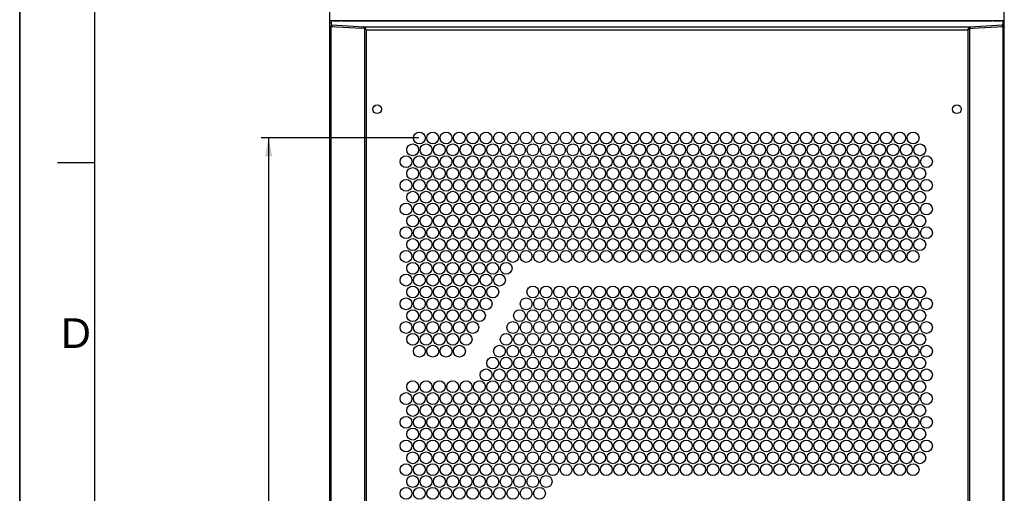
# Model space of a CAD drawing. Header units: millimetres. Extents: x 0 to 594, y 0 to 420.
# Tile 6 of 26: x 0 to 133, y 215 to 279. Entities that reach past the tile are written whole.
import ezdxf

# ---------------------------------------------------------------- set-up
doc = ezdxf.new("R2010")
doc.units = ezdxf.units.MM
doc.header["$LTSCALE"] = 32.67
doc.layers.get('0').update_dxf_attribs({"linetype": 'CONTINUOUS'})
doc.layers.add('02___PRT_ALL_AXES', color=7, linetype='CONTINUOUS')
doc.styles.get("Standard").update_dxf_attribs({"font": 'arial.ttf'})
doc.styles.add('TEXTSTYLE_2', font='arial.ttf')
doc.dimstyles.new('DIMSTYLE_3', dxfattribs={"dimtxt": 3.5, "dimasz": 2.5, "dimexe": 1, "dimexo": 0.0625, "dimgap": 0.875, "dimtad": 1, "dimlfac": 5, "dimdsep": 46, "dimtxsty": 'STANDARD', "dimblk": '_FILLED', "dimblk1": '_FILLED', "dimblk2": '_FILLED', "dimcen": 0.09, "dimclrt": 5, "dimazin": 2, "dimtfac": 1, "dimtofl": 0, "dimtmove": 0, "dimatfit": 3, "dimldrblk": '_FILLED', "dimfxl": 1, "dimtolj": 1, "dimarcsym": 0})

# ---------------------------------------------------------------- blocks, each defined once
blk = doc.blocks.new('_FILLED')
at = {"color": 0, "linetype": 'BYBLOCK'}
blk.add_solid([(0, 0), (-1, 0.2), (-1, -0.2)], dxfattribs=at)
blk = doc.blocks.new('*D11')
at = {"color": 2, "linetype": 'CONTINUOUS'}
for p, q in [((53.86, 263.37), (32.58, 263.37)), ((33.58, 263.37), (33.58, 208.97)), ((33.58, 154.57), (33.58, 208.97)), ((53.86, 154.57), (32.58, 154.57))]:
    blk.add_line(p, q, dxfattribs=at)
at = {"color": 2, "linetype": 'CONTINUOUS', "xscale": 2.5, "yscale": 2.5, "zscale": 2.5}
for p, rotation in [((33.58, 263.37), 90), ((33.58, 154.57), 270)]:
    blk.add_blockref('_FILLED', p, dxfattribs=dict(at, rotation=rotation))
at = {"color": 5, "linetype": 'CONTINUOUS', "insert": (29.2, 205.58), "char_height": 3.5, "width": 14.9368, "attachment_point": 2, "rotation": 90, "line_spacing_factor": 0.9}
blk.add_mtext('544\\P[21.42]', dxfattribs=at)

msp = doc.modelspace()

# ---------------------------------------------------------------- linework, layer by layer
at = {"color": 7, "linetype": 'CONTINUOUS'}
for p, q in [((0, 0), (0, 420)), ((0.0804, 0.0126), (0.0804, 420.0126)), ((41.8186, 278.943), (42.0186, 278.943)), ((132.8186, 278.943), (132.6186, 278.943)), ((41.9892, 278.4397), (42.0186, 278.4397)), ((42.0186, 278.6548), (42.0186, 278.4556)), ((42.0963, 278.6395), (42.0963, 278.4402)), ((46.4195, 278.3746), (46.4195, 278.1754)), ((46.5139, 278.134), (46.6286, 278.134)), ((46.6286, 278.134), (46.5304, 278.1467)), ((46.6372, 278.2056), (46.6372, 278.0908)), ((128, 278.2056), (128, 278.0908)), ((128.0086, 278.134), (128.1069, 278.1467)), ((128.1233, 278.134), (128.0086, 278.134)), ((128.2177, 278.3746), (128.2177, 278.1754)), ((132.541, 278.6395), (132.541, 278.4402)), ((132.6186, 278.6548), (132.6186, 278.4556)), ((132.648, 278.4397), (132.6186, 278.4397))]:
    msp.add_line(p, q, dxfattribs=at)
at = {"color": 2, "linetype": 'CONTINUOUS'}
for p, q in [((10.0804, 410.0126), (10.0804, 10.0126)), ((10.0804, 260.0126), (5.0804, 260.0126))]:
    msp.add_line(p, q, dxfattribs=at)
at = {"color": 3, "linetype": 'CONTINUOUS'}
for p, q in [((41.8186, 279.0503), (41.8186, 284.8676)), ((41.8586, 278.943), (41.8586, 285.108)), ((132.7786, 278.943), (132.7786, 285.108)), ((132.8186, 58.1668), (132.8186, 284.8676)), ((41.8186, 58.1668), (41.8186, 279.0084)), ((41.8586, 279.2495), (132.7786, 279.2495)), ((42.2186, 279.2088), (42.0186, 279.1914)), ((42.0186, 279.1914), (42.0186, 278.6548)), ((42.2186, 279.2088), (43.2666, 279.2088)), ((43.5186, 279.1708), (43.2666, 279.2088)), ((43.5186, 279.1723), (131.1186, 279.1723)), ((43.5186, 279.1708), (43.5186, 279.1719)), ((43.5186, 279.1708), (131.1186, 279.1708)), ((131.3706, 279.2088), (131.1186, 279.1708)), ((131.1186, 279.1708), (131.1186, 279.1719)), ((131.3706, 279.2088), (132.4186, 279.2088)), ((132.6186, 279.1914), (132.4186, 279.2088)), ((132.6186, 279.1914), (132.6186, 278.6548)), ((41.9892, 278.4397), (41.9892, 58.1668)), ((41.9892, 278.4397), (46.0957, 278.1882)), ((42.0186, 278.6548), (42.0963, 278.6395)), ((42.0963, 278.6395), (46.4195, 278.3746)), ((46.5139, 278.134), (46.0957, 278.1882)), ((46.4195, 278.3746), (128.2177, 278.3746)), ((46.5139, 278.134), (46.5139, 58.1668)), ((46.7433, 277.9761), (46.7433, 58.1668)), ((46.7433, 277.9761), (127.8939, 277.9761)), ((127.8939, 277.9761), (127.8939, 58.1668)), ((128.1233, 278.134), (128.5415, 278.1882)), ((128.1233, 278.134), (128.1233, 58.1668)), ((128.2177, 278.3746), (132.541, 278.6395)), ((128.5415, 278.1882), (132.648, 278.4397)), ((132.6186, 278.6548), (132.541, 278.6395)), ((132.648, 58.1668), (132.648, 278.4397))]:
    msp.add_line(p, q, dxfattribs=at)
at = {"color": 7, "linetype": 'CONTINUOUS'}
for centre, start, end in [((47.5648, 278.7288), 212.427262, 214.510981), ((127.0724, 278.7288), 325.489019, 327.572738)]:
    msp.add_arc(centre, 1.1092, start, end, dxfattribs=at)
at = {"color": 3, "linetype": 'CONTINUOUS'}
for points, knots in [([(41.8186, 278.4541), (41.8186, 278.4388), (41.9106, 278.459), (41.9474, 278.4417), (41.9892, 278.4397)], [0, 0, 0, 0, 0.26713418, 1, 1, 1, 1]), ([(46.6641, 278.1523), (46.6597, 278.1614), (46.6509, 278.1793), (46.6418, 278.1969), (46.6372, 278.2056)], [0, 0, 0, 0, 0.50909933, 1, 1, 1, 1]), ([(127.9731, 278.1523), (127.9775, 278.1614), (127.9863, 278.1793), (127.9954, 278.1969), (128, 278.2056)], [0, 0, 0, 0, 0.50909933, 1, 1, 1, 1]), ([(132.8186, 278.4541), (132.8186, 278.4388), (132.7266, 278.459), (132.6899, 278.4417), (132.648, 278.4397)], [0, 0, 0, 0, 0.26713418, 1, 1, 1, 1])]:
    msp.add_open_spline(points, degree=3, knots=knots, dxfattribs=at)
for points in [[(46.4921, 278.3479), (46.4699, 278.361), (46.445, 278.371), (46.4195, 278.3746)], [(46.6372, 278.2056), (46.5962, 278.2595), (46.5504, 278.3134), (46.4921, 278.3479)], [(46.5849, 278.0814), (46.5608, 278.0983), (46.537, 278.1157), (46.5139, 278.134)], [(46.7433, 277.9761), (46.6901, 278.0105), (46.6367, 278.0449), (46.5849, 278.0814)], [(46.7433, 277.9761), (46.7177, 278.0352), (46.6921, 278.0944), (46.6641, 278.1523)], [(127.8939, 277.9761), (127.9196, 278.0352), (127.9451, 278.0944), (127.9731, 278.1523)], [(127.8939, 277.9761), (127.9472, 278.0105), (128.0005, 278.0449), (128.0523, 278.0814)], [(128, 278.2056), (128.041, 278.2595), (128.0868, 278.3134), (128.1451, 278.3479)], [(128.0523, 278.0814), (128.0764, 278.0983), (128.1002, 278.1157), (128.1233, 278.134)], [(128.1451, 278.3479), (128.1673, 278.361), (128.1922, 278.371), (128.2177, 278.3746)]]:
    msp.add_open_spline(points, degree=3, dxfattribs=at)
at = {"color": 7, "linetype": 'CONTINUOUS'}
for points in [[(46.4921, 278.162), (46.4802, 278.1655), (46.4562, 278.1714), (46.4317, 278.1745), (46.4195, 278.1754)], [(128.1451, 278.162), (128.1571, 278.1655), (128.1811, 278.1714), (128.2055, 278.1745), (128.2177, 278.1754)]]:
    msp.add_open_spline(points, degree=3, knots=[0, 0, 0, 0, 0.50502086, 1, 1, 1, 1], dxfattribs=at)
at = {"layer": '02___PRT_ALL_AXES', "color": 3, "linetype": 'CONTINUOUS'}
for centre, radius in [((48.2186, 267.2542), 0.6), ((126.4186, 267.2542), 0.6), ((53.9186, 263.3668), 0.8), ((55.7186, 263.3668), 0.8), ((57.5186, 263.3668), 0.8), ((59.3186, 263.3668), 0.8), ((61.1186, 263.3668), 0.8), ((62.9186, 263.3668), 0.8), ((64.7186, 263.3668), 0.8), ((66.5186, 263.3668), 0.8), ((68.3186, 263.3668), 0.8), ((70.1186, 263.3668), 0.8), ((71.9186, 263.3668), 0.8), ((73.7186, 263.3668), 0.8), ((75.5186, 263.3668), 0.8), ((77.3186, 263.3668), 0.8), ((79.1186, 263.3668), 0.8), ((80.9186, 263.3668), 0.8), ((82.7186, 263.3668), 0.8), ((84.5186, 263.3668), 0.8), ((86.3186, 263.3668), 0.8), ((88.1186, 263.3668), 0.8), ((89.9186, 263.3668), 0.8), ((91.7186, 263.3668), 0.8), ((93.5186, 263.3668), 0.8), ((95.3186, 263.3668), 0.8), ((97.1186, 263.3668), 0.8), ((98.9186, 263.3668), 0.8), ((100.7186, 263.3668), 0.8), ((102.5186, 263.3668), 0.8), ((104.3186, 263.3668), 0.8), ((106.1186, 263.3668), 0.8), ((107.9186, 263.3668), 0.8), ((109.7186, 263.3668), 0.8), ((111.5186, 263.3668), 0.8), ((113.3186, 263.3668), 0.8), ((115.1186, 263.3668), 0.8), ((116.9186, 263.3668), 0.8), ((118.7186, 263.3668), 0.8), ((120.5186, 263.3668), 0.8), ((53.0186, 261.7668), 0.8), ((54.8186, 261.7668), 0.8), ((56.6186, 261.7668), 0.8), ((58.4186, 261.7668), 0.8), ((60.2186, 261.7668), 0.8), ((62.0186, 261.7668), 0.8), ((63.8186, 261.7668), 0.8), ((65.6186, 261.7668), 0.8), ((67.4186, 261.7668), 0.8), ((69.2186, 261.7668), 0.8), ((71.0186, 261.7668), 0.8), ((72.8186, 261.7668), 0.8), ((74.6186, 261.7668), 0.8), ((76.4186, 261.7668), 0.8), ((78.2186, 261.7668), 0.8), ((80.0186, 261.7668), 0.8), ((81.8186, 261.7668), 0.8), ((83.6186, 261.7668), 0.8), ((85.4186, 261.7668), 0.8), ((87.2186, 261.7668), 0.8), ((89.0186, 261.7668), 0.8), ((90.8186, 261.7668), 0.8), ((92.6186, 261.7668), 0.8), ((94.4186, 261.7668), 0.8), ((96.2186, 261.7668), 0.8), ((98.0186, 261.7668), 0.8), ((99.8186, 261.7668), 0.8), ((101.6186, 261.7668), 0.8), ((103.4186, 261.7668), 0.8), ((105.2186, 261.7668), 0.8), ((107.0186, 261.7668), 0.8), ((108.8186, 261.7668), 0.8), ((110.6186, 261.7668), 0.8), ((112.4186, 261.7668), 0.8), ((114.2186, 261.7668), 0.8), ((116.0186, 261.7668), 0.8), ((117.8186, 261.7668), 0.8), ((119.6186, 261.7668), 0.8), ((121.4186, 261.7668), 0.8), ((52.1186, 260.1668), 0.8), ((53.9186, 260.1668), 0.8), ((55.7186, 260.1668), 0.8), ((57.5186, 260.1668), 0.8), ((59.3186, 260.1668), 0.8), ((61.1186, 260.1668), 0.8), ((62.9186, 260.1668), 0.8), ((64.7186, 260.1668), 0.8), ((66.5186, 260.1668), 0.8), ((68.3186, 260.1668), 0.8), ((70.1186, 260.1668), 0.8), ((71.9186, 260.1668), 0.8), ((73.7186, 260.1668), 0.8), ((75.5186, 260.1668), 0.8), ((77.3186, 260.1668), 0.8), ((79.1186, 260.1668), 0.8), ((80.9186, 260.1668), 0.8), ((82.7186, 260.1668), 0.8), ((84.5186, 260.1668), 0.8), ((86.3186, 260.1668), 0.8), ((88.1186, 260.1668), 0.8), ((89.9186, 260.1668), 0.8), ((91.7186, 260.1668), 0.8), ((93.5186, 260.1668), 0.8), ((95.3186, 260.1668), 0.8), ((97.1186, 260.1668), 0.8), ((98.9186, 260.1668), 0.8), ((100.7186, 260.1668), 0.8), ((102.5186, 260.1668), 0.8), ((104.3186, 260.1668), 0.8), ((106.1186, 260.1668), 0.8), ((107.9186, 260.1668), 0.8), ((109.7186, 260.1668), 0.8), ((111.5186, 260.1668), 0.8), ((113.3186, 260.1668), 0.8), ((115.1186, 260.1668), 0.8), ((116.9186, 260.1668), 0.8), ((118.7186, 260.1668), 0.8), ((120.5186, 260.1668), 0.8), ((122.3186, 260.1668), 0.8), ((53.0186, 258.5668), 0.8), ((54.8186, 258.5668), 0.8), ((56.6186, 258.5668), 0.8), ((58.4186, 258.5668), 0.8), ((60.2186, 258.5668), 0.8), ((62.0186, 258.5668), 0.8), ((63.8186, 258.5668), 0.8), ((65.6186, 258.5668), 0.8), ((67.4186, 258.5668), 0.8), ((69.2186, 258.5668), 0.8), ((71.0186, 258.5668), 0.8), ((72.8186, 258.5668), 0.8), ((74.6186, 258.5668), 0.8), ((76.4186, 258.5668), 0.8), ((78.2186, 258.5668), 0.8), ((80.0186, 258.5668), 0.8), ((81.8186, 258.5668), 0.8), ((83.6186, 258.5668), 0.8), ((85.4186, 258.5668), 0.8), ((87.2186, 258.5668), 0.8), ((89.0186, 258.5668), 0.8), ((90.8186, 258.5668), 0.8), ((92.6186, 258.5668), 0.8), ((94.4186, 258.5668), 0.8), ((96.2186, 258.5668), 0.8), ((98.0186, 258.5668), 0.8), ((99.8186, 258.5668), 0.8), ((101.6186, 258.5668), 0.8), ((103.4186, 258.5668), 0.8), ((105.2186, 258.5668), 0.8), ((107.0186, 258.5668), 0.8), ((108.8186, 258.5668), 0.8), ((110.6186, 258.5668), 0.8), ((112.4186, 258.5668), 0.8), ((114.2186, 258.5668), 0.8), ((116.0186, 258.5668), 0.8), ((117.8186, 258.5668), 0.8), ((119.6186, 258.5668), 0.8), ((121.4186, 258.5668), 0.8), ((52.1186, 256.9668), 0.8), ((53.9186, 256.9668), 0.8), ((55.7186, 256.9668), 0.8), ((57.5186, 256.9668), 0.8), ((59.3186, 256.9668), 0.8), ((61.1186, 256.9668), 0.8), ((62.9186, 256.9668), 0.8), ((64.7186, 256.9668), 0.8), ((66.5186, 256.9668), 0.8), ((68.3186, 256.9668), 0.8), ((70.1186, 256.9668), 0.8), ((71.9186, 256.9668), 0.8), ((73.7186, 256.9668), 0.8), ((75.5186, 256.9668), 0.8), ((77.3186, 256.9668), 0.8), ((79.1186, 256.9668), 0.8), ((80.9186, 256.9668), 0.8), ((82.7186, 256.9668), 0.8), ((84.5186, 256.9668), 0.8), ((86.3186, 256.9668), 0.8), ((88.1186, 256.9668), 0.8), ((89.9186, 256.9668), 0.8), ((91.7186, 256.9668), 0.8), ((93.5186, 256.9668), 0.8), ((95.3186, 256.9668), 0.8), ((97.1186, 256.9668), 0.8), ((98.9186, 256.9668), 0.8), ((100.7186, 256.9668), 0.8), ((102.5186, 256.9668), 0.8), ((104.3186, 256.9668), 0.8), ((106.1186, 256.9668), 0.8), ((107.9186, 256.9668), 0.8), ((109.7186, 256.9668), 0.8), ((111.5186, 256.9668), 0.8), ((113.3186, 256.9668), 0.8), ((115.1186, 256.9668), 0.8), ((116.9186, 256.9668), 0.8), ((118.7186, 256.9668), 0.8), ((120.5186, 256.9668), 0.8), ((122.3186, 256.9668), 0.8), ((53.0186, 255.3668), 0.8), ((54.8186, 255.3668), 0.8), ((56.6186, 255.3668), 0.8), ((58.4186, 255.3668), 0.8), ((60.2186, 255.3668), 0.8), ((62.0186, 255.3668), 0.8), ((63.8186, 255.3668), 0.8), ((65.6186, 255.3668), 0.8), ((67.4186, 255.3668), 0.8), ((69.2186, 255.3668), 0.8), ((71.0186, 255.3668), 0.8), ((72.8186, 255.3668), 0.8), ((74.6186, 255.3668), 0.8), ((76.4186, 255.3668), 0.8), ((78.2186, 255.3668), 0.8), ((80.0186, 255.3668), 0.8), ((81.8186, 255.3668), 0.8), ((83.6186, 255.3668), 0.8), ((85.4186, 255.3668), 0.8), ((87.2186, 255.3668), 0.8), ((89.0186, 255.3668), 0.8), ((90.8186, 255.3668), 0.8), ((92.6186, 255.3668), 0.8), ((94.4186, 255.3668), 0.8), ((96.2186, 255.3668), 0.8), ((98.0186, 255.3668), 0.8), ((99.8186, 255.3668), 0.8), ((101.6186, 255.3668), 0.8), ((103.4186, 255.3668), 0.8), ((105.2186, 255.3668), 0.8), ((107.0186, 255.3668), 0.8), ((108.8186, 255.3668), 0.8), ((110.6186, 255.3668), 0.8), ((112.4186, 255.3668), 0.8), ((114.2186, 255.3668), 0.8), ((116.0186, 255.3668), 0.8), ((117.8186, 255.3668), 0.8), ((119.6186, 255.3668), 0.8), ((121.4186, 255.3668), 0.8), ((52.1186, 253.7668), 0.8), ((53.9186, 253.7668), 0.8), ((55.7186, 253.7668), 0.8), ((57.5186, 253.7668), 0.8), ((59.3186, 253.7668), 0.8), ((61.1186, 253.7668), 0.8), ((62.9186, 253.7668), 0.8), ((64.7186, 253.7668), 0.8), ((66.5186, 253.7668), 0.8), ((68.3186, 253.7668), 0.8), ((70.1186, 253.7668), 0.8), ((71.9186, 253.7668), 0.8), ((73.7186, 253.7668), 0.8), ((75.5186, 253.7668), 0.8), ((77.3186, 253.7668), 0.8), ((79.1186, 253.7668), 0.8), ((80.9186, 253.7668), 0.8), ((82.7186, 253.7668), 0.8), ((84.5186, 253.7668), 0.8), ((86.3186, 253.7668), 0.8), ((88.1186, 253.7668), 0.8), ((89.9186, 253.7668), 0.8), ((91.7186, 253.7668), 0.8), ((93.5186, 253.7668), 0.8), ((95.3186, 253.7668), 0.8), ((97.1186, 253.7668), 0.8), ((98.9186, 253.7668), 0.8), ((100.7186, 253.7668), 0.8), ((102.5186, 253.7668), 0.8), ((104.3186, 253.7668), 0.8), ((106.1186, 253.7668), 0.8), ((107.9186, 253.7668), 0.8), ((109.7186, 253.7668), 0.8), ((111.5186, 253.7668), 0.8), ((113.3186, 253.7668), 0.8), ((115.1186, 253.7668), 0.8), ((116.9186, 253.7668), 0.8), ((118.7186, 253.7668), 0.8), ((120.5186, 253.7668), 0.8), ((122.3186, 253.7668), 0.8), ((53.0186, 252.1668), 0.8), ((54.8186, 252.1668), 0.8), ((56.6186, 252.1668), 0.8), ((58.4186, 252.1668), 0.8), ((60.2186, 252.1668), 0.8), ((62.0186, 252.1668), 0.8), ((63.8186, 252.1668), 0.8), ((65.6186, 252.1668), 0.8), ((67.4186, 252.1668), 0.8), ((69.2186, 252.1668), 0.8), ((71.0186, 252.1668), 0.8), ((72.8186, 252.1668), 0.8), ((74.6186, 252.1668), 0.8), ((76.4186, 252.1668), 0.8), ((78.2186, 252.1668), 0.8), ((80.0186, 252.1668), 0.8), ((81.8186, 252.1668), 0.8), ((83.6186, 252.1668), 0.8), ((85.4186, 252.1668), 0.8), ((87.2186, 252.1668), 0.8), ((89.0186, 252.1668), 0.8), ((90.8186, 252.1668), 0.8), ((92.6186, 252.1668), 0.8), ((94.4186, 252.1668), 0.8), ((96.2186, 252.1668), 0.8), ((98.0186, 252.1668), 0.8), ((99.8186, 252.1668), 0.8), ((101.6186, 252.1668), 0.8), ((103.4186, 252.1668), 0.8), ((105.2186, 252.1668), 0.8), ((107.0186, 252.1668), 0.8), ((108.8186, 252.1668), 0.8), ((110.6186, 252.1668), 0.8), ((112.4186, 252.1668), 0.8), ((114.2186, 252.1668), 0.8), ((116.0186, 252.1668), 0.8), ((117.8186, 252.1668), 0.8), ((119.6186, 252.1668), 0.8), ((121.4186, 252.1668), 0.8), ((52.1186, 250.5668), 0.8), ((53.9186, 250.5668), 0.8), ((55.7186, 250.5668), 0.8), ((57.5186, 250.5668), 0.8), ((59.3186, 250.5668), 0.8), ((61.1186, 250.5668), 0.8), ((62.9186, 250.5668), 0.8), ((64.7186, 250.5668), 0.8), ((66.5186, 250.5668), 0.8), ((68.3186, 250.5668), 0.8), ((70.1186, 250.5668), 0.8), ((71.9186, 250.5668), 0.8), ((73.7186, 250.5668), 0.8), ((75.5186, 250.5668), 0.8), ((77.3186, 250.5668), 0.8), ((79.1186, 250.5668), 0.8), ((80.9186, 250.5668), 0.8), ((82.7186, 250.5668), 0.8), ((84.5186, 250.5668), 0.8), ((86.3186, 250.5668), 0.8), ((88.1186, 250.5668), 0.8), ((89.9186, 250.5668), 0.8), ((91.7186, 250.5668), 0.8), ((93.5186, 250.5668), 0.8), ((95.3186, 250.5668), 0.8), ((97.1186, 250.5668), 0.8), ((98.9186, 250.5668), 0.8), ((100.7186, 250.5668), 0.8), ((102.5186, 250.5668), 0.8), ((104.3186, 250.5668), 0.8), ((106.1186, 250.5668), 0.8), ((107.9186, 250.5668), 0.8), ((109.7186, 250.5668), 0.8), ((111.5186, 250.5668), 0.8), ((113.3186, 250.5668), 0.8), ((115.1186, 250.5668), 0.8), ((116.9186, 250.5668), 0.8), ((118.7186, 250.5668), 0.8), ((120.5186, 250.5668), 0.8), ((122.3186, 250.5668), 0.8), ((53.0186, 248.9668), 0.8), ((54.8186, 248.9668), 0.8), ((56.6186, 248.9668), 0.8), ((58.4186, 248.9668), 0.8), ((60.2186, 248.9668), 0.8), ((62.0186, 248.9668), 0.8), ((63.8186, 248.9668), 0.8), ((65.6186, 248.9668), 0.8), ((67.4186, 248.9668), 0.8), ((69.2186, 248.9668), 0.8), ((71.0186, 248.9668), 0.8), ((72.8186, 248.9668), 0.8), ((74.6186, 248.9668), 0.8), ((76.4186, 248.9668), 0.8), ((78.2186, 248.9668), 0.8), ((80.0186, 248.9668), 0.8), ((81.8186, 248.9668), 0.8), ((83.6186, 248.9668), 0.8), ((85.4186, 248.9668), 0.8), ((87.2186, 248.9668), 0.8), ((89.0186, 248.9668), 0.8), ((90.8186, 248.9668), 0.8), ((92.6186, 248.9668), 0.8), ((94.4186, 248.9668), 0.8), ((96.2186, 248.9668), 0.8), ((98.0186, 248.9668), 0.8), ((99.8186, 248.9668), 0.8), ((101.6186, 248.9668), 0.8), ((103.4186, 248.9668), 0.8), ((105.2186, 248.9668), 0.8), ((107.0186, 248.9668), 0.8), ((108.8186, 248.9668), 0.8), ((110.6186, 248.9668), 0.8), ((112.4186, 248.9668), 0.8), ((114.2186, 248.9668), 0.8), ((116.0186, 248.9668), 0.8), ((117.8186, 248.9668), 0.8), ((119.6186, 248.9668), 0.8), ((121.4186, 248.9668), 0.8), ((52.1186, 247.3668), 0.8), ((53.9186, 247.3668), 0.8), ((55.7186, 247.3668), 0.8), ((57.5186, 247.3668), 0.8), ((59.3186, 247.3668), 0.8), ((61.1186, 247.3668), 0.8), ((62.9186, 247.3668), 0.8), ((64.7186, 247.3668), 0.8), ((66.5186, 247.3668), 0.8), ((68.3186, 247.3668), 0.8), ((70.1186, 247.3668), 0.8), ((71.9186, 247.3668), 0.8), ((73.7186, 247.3668), 0.8), ((75.5186, 247.3668), 0.8), ((77.3186, 247.3668), 0.8), ((79.1186, 247.3668), 0.8), ((80.9186, 247.3668), 0.8), ((82.7186, 247.3668), 0.8), ((84.5186, 247.3668), 0.8), ((86.3186, 247.3668), 0.8), ((88.1186, 247.3668), 0.8), ((89.9186, 247.3668), 0.8), ((91.7186, 247.3668), 0.8), ((93.5186, 247.3668), 0.8), ((95.3186, 247.3668), 0.8), ((97.1186, 247.3668), 0.8), ((98.9186, 247.3668), 0.8), ((100.7186, 247.3668), 0.8), ((102.5186, 247.3668), 0.8), ((104.3186, 247.3668), 0.8), ((106.1186, 247.3668), 0.8), ((107.9186, 247.3668), 0.8), ((109.7186, 247.3668), 0.8), ((111.5186, 247.3668), 0.8), ((113.3186, 247.3668), 0.8), ((115.1186, 247.3668), 0.8), ((116.9186, 247.3668), 0.8), ((118.7186, 247.3668), 0.8), ((120.5186, 247.3668), 0.8), ((53.0186, 245.7668), 0.8), ((54.8186, 245.7668), 0.8), ((56.6186, 245.7668), 0.8), ((58.4186, 245.7668), 0.8), ((60.2186, 245.7668), 0.8), ((62.0186, 245.7668), 0.8), ((63.8186, 245.7668), 0.8), ((65.6186, 245.7668), 0.8), ((52.1186, 244.1668), 0.8), ((53.9186, 244.1668), 0.8), ((55.7186, 244.1668), 0.8), ((57.5186, 244.1668), 0.8), ((59.3186, 244.1668), 0.8), ((61.1186, 244.1668), 0.8), ((62.9186, 244.1668), 0.8), ((64.7186, 244.1668), 0.8), ((53.0186, 242.5668), 0.8), ((54.8186, 242.5668), 0.8), ((56.6186, 242.5668), 0.8), ((58.4186, 242.5668), 0.8), ((60.2186, 242.5668), 0.8), ((62.0186, 242.5668), 0.8), ((63.8186, 242.5668), 0.8), ((69.2186, 242.5668), 0.8), ((71.0186, 242.5668), 0.8), ((72.8186, 242.5668), 0.8), ((74.6186, 242.5668), 0.8), ((76.4186, 242.5668), 0.8), ((78.2186, 242.5668), 0.8), ((80.0186, 242.5668), 0.8), ((81.8186, 242.5668), 0.8), ((83.6186, 242.5668), 0.8), ((85.4186, 242.5668), 0.8), ((87.2186, 242.5668), 0.8), ((89.0186, 242.5668), 0.8), ((90.8186, 242.5668), 0.8), ((92.6186, 242.5668), 0.8), ((94.4186, 242.5668), 0.8), ((96.2186, 242.5668), 0.8), ((98.0186, 242.5668), 0.8), ((99.8186, 242.5668), 0.8), ((101.6186, 242.5668), 0.8), ((103.4186, 242.5668), 0.8), ((105.2186, 242.5668), 0.8), ((107.0186, 242.5668), 0.8), ((108.8186, 242.5668), 0.8), ((110.6186, 242.5668), 0.8), ((112.4186, 242.5668), 0.8), ((114.2186, 242.5668), 0.8), ((116.0186, 242.5668), 0.8), ((117.8186, 242.5668), 0.8), ((119.6186, 242.5668), 0.8), ((121.4186, 242.5668), 0.8), ((52.1186, 240.9668), 0.8), ((53.9186, 240.9668), 0.8), ((55.7186, 240.9668), 0.8), ((57.5186, 240.9668), 0.8), ((59.3186, 240.9668), 0.8), ((61.1186, 240.9668), 0.8), ((62.9186, 240.9668), 0.8), ((68.3186, 240.9668), 0.8), ((70.1186, 240.9668), 0.8), ((71.9186, 240.9668), 0.8), ((73.7186, 240.9668), 0.8), ((75.5186, 240.9668), 0.8), ((77.3186, 240.9668), 0.8), ((79.1186, 240.9668), 0.8), ((80.9186, 240.9668), 0.8), ((82.7186, 240.9668), 0.8), ((84.5186, 240.9668), 0.8), ((86.3186, 240.9668), 0.8), ((88.1186, 240.9668), 0.8), ((89.9186, 240.9668), 0.8), ((91.7186, 240.9668), 0.8), ((93.5186, 240.9668), 0.8), ((95.3186, 240.9668), 0.8), ((97.1186, 240.9668), 0.8), ((98.9186, 240.9668), 0.8), ((100.7186, 240.9668), 0.8), ((102.5186, 240.9668), 0.8), ((104.3186, 240.9668), 0.8), ((106.1186, 240.9668), 0.8), ((107.9186, 240.9668), 0.8), ((109.7186, 240.9668), 0.8), ((111.5186, 240.9668), 0.8), ((113.3186, 240.9668), 0.8), ((115.1186, 240.9668), 0.8), ((116.9186, 240.9668), 0.8), ((118.7186, 240.9668), 0.8), ((120.5186, 240.9668), 0.8), ((122.3186, 240.9668), 0.8), ((53.0186, 239.3668), 0.8), ((54.8186, 239.3668), 0.8), ((56.6186, 239.3668), 0.8), ((58.4186, 239.3668), 0.8), ((60.2186, 239.3668), 0.8), ((62.0186, 239.3668), 0.8), ((67.4186, 239.3668), 0.8), ((69.2186, 239.3668), 0.8), ((71.0186, 239.3668), 0.8), ((72.8186, 239.3668), 0.8), ((74.6186, 239.3668), 0.8), ((76.4186, 239.3668), 0.8), ((78.2186, 239.3668), 0.8), ((80.0186, 239.3668), 0.8), ((81.8186, 239.3668), 0.8), ((83.6186, 239.3668), 0.8), ((85.4186, 239.3668), 0.8), ((87.2186, 239.3668), 0.8), ((89.0186, 239.3668), 0.8), ((90.8186, 239.3668), 0.8), ((92.6186, 239.3668), 0.8), ((94.4186, 239.3668), 0.8), ((96.2186, 239.3668), 0.8), ((98.0186, 239.3668), 0.8), ((99.8186, 239.3668), 0.8), ((101.6186, 239.3668), 0.8), ((103.4186, 239.3668), 0.8), ((105.2186, 239.3668), 0.8), ((107.0186, 239.3668), 0.8), ((108.8186, 239.3668), 0.8), ((110.6186, 239.3668), 0.8), ((112.4186, 239.3668), 0.8), ((114.2186, 239.3668), 0.8), ((116.0186, 239.3668), 0.8), ((117.8186, 239.3668), 0.8), ((119.6186, 239.3668), 0.8), ((121.4186, 239.3668), 0.8), ((52.1186, 237.7668), 0.8), ((53.9186, 237.7668), 0.8), ((55.7186, 237.7668), 0.8), ((57.5186, 237.7668), 0.8), ((59.3186, 237.7668), 0.8), ((61.1186, 237.7668), 0.8), ((66.5186, 237.7668), 0.8), ((68.3186, 237.7668), 0.8), ((70.1186, 237.7668), 0.8), ((71.9186, 237.7668), 0.8), ((73.7186, 237.7668), 0.8), ((75.5186, 237.7668), 0.8), ((77.3186, 237.7668), 0.8), ((79.1186, 237.7668), 0.8), ((80.9186, 237.7668), 0.8), ((82.7186, 237.7668), 0.8), ((84.5186, 237.7668), 0.8), ((86.3186, 237.7668), 0.8), ((88.1186, 237.7668), 0.8), ((89.9186, 237.7668), 0.8), ((91.7186, 237.7668), 0.8), ((93.5186, 237.7668), 0.8), ((95.3186, 237.7668), 0.8), ((97.1186, 237.7668), 0.8), ((98.9186, 237.7668), 0.8), ((100.7186, 237.7668), 0.8), ((102.5186, 237.7668), 0.8), ((104.3186, 237.7668), 0.8), ((106.1186, 237.7668), 0.8), ((107.9186, 237.7668), 0.8), ((109.7186, 237.7668), 0.8), ((111.5186, 237.7668), 0.8), ((113.3186, 237.7668), 0.8), ((115.1186, 237.7668), 0.8), ((116.9186, 237.7668), 0.8), ((118.7186, 237.7668), 0.8), ((120.5186, 237.7668), 0.8), ((122.3186, 237.7668), 0.8), ((53.0186, 236.1668), 0.8), ((54.8186, 236.1668), 0.8), ((56.6186, 236.1668), 0.8), ((58.4186, 236.1668), 0.8), ((60.2186, 236.1668), 0.8), ((65.6186, 236.1668), 0.8), ((67.4186, 236.1668), 0.8), ((69.2186, 236.1668), 0.8), ((71.0186, 236.1668), 0.8), ((72.8186, 236.1668), 0.8), ((74.6186, 236.1668), 0.8), ((76.4186, 236.1668), 0.8), ((78.2186, 236.1668), 0.8), ((80.0186, 236.1668), 0.8), ((81.8186, 236.1668), 0.8), ((83.6186, 236.1668), 0.8), ((85.4186, 236.1668), 0.8), ((87.2186, 236.1668), 0.8), ((89.0186, 236.1668), 0.8), ((90.8186, 236.1668), 0.8), ((92.6186, 236.1668), 0.8), ((94.4186, 236.1668), 0.8), ((96.2186, 236.1668), 0.8), ((98.0186, 236.1668), 0.8), ((99.8186, 236.1668), 0.8), ((101.6186, 236.1668), 0.8), ((103.4186, 236.1668), 0.8), ((105.2186, 236.1668), 0.8), ((107.0186, 236.1668), 0.8), ((108.8186, 236.1668), 0.8), ((110.6186, 236.1668), 0.8), ((112.4186, 236.1668), 0.8), ((114.2186, 236.1668), 0.8), ((116.0186, 236.1668), 0.8), ((117.8186, 236.1668), 0.8), ((119.6186, 236.1668), 0.8), ((121.4186, 236.1668), 0.8), ((53.9186, 234.5668), 0.8), ((55.7186, 234.5668), 0.8), ((57.5186, 234.5668), 0.8), ((59.3186, 234.5668), 0.8), ((64.7186, 234.5668), 0.8), ((66.5186, 234.5668), 0.8), ((68.3186, 234.5668), 0.8), ((70.1186, 234.5668), 0.8), ((71.9186, 234.5668), 0.8), ((73.7186, 234.5668), 0.8), ((75.5186, 234.5668), 0.8), ((77.3186, 234.5668), 0.8), ((79.1186, 234.5668), 0.8), ((80.9186, 234.5668), 0.8), ((82.7186, 234.5668), 0.8), ((84.5186, 234.5668), 0.8), ((86.3186, 234.5668), 0.8), ((88.1186, 234.5668), 0.8), ((89.9186, 234.5668), 0.8), ((91.7186, 234.5668), 0.8), ((93.5186, 234.5668), 0.8), ((95.3186, 234.5668), 0.8), ((97.1186, 234.5668), 0.8), ((98.9186, 234.5668), 0.8), ((100.7186, 234.5668), 0.8), ((102.5186, 234.5668), 0.8), ((104.3186, 234.5668), 0.8), ((106.1186, 234.5668), 0.8), ((107.9186, 234.5668), 0.8), ((109.7186, 234.5668), 0.8), ((111.5186, 234.5668), 0.8), ((113.3186, 234.5668), 0.8), ((115.1186, 234.5668), 0.8), ((116.9186, 234.5668), 0.8), ((118.7186, 234.5668), 0.8), ((120.5186, 234.5668), 0.8), ((122.3186, 234.5668), 0.8), ((63.8186, 232.9668), 0.8), ((65.6186, 232.9668), 0.8), ((67.4186, 232.9668), 0.8), ((69.2186, 232.9668), 0.8), ((71.0186, 232.9668), 0.8), ((72.8186, 232.9668), 0.8), ((74.6186, 232.9668), 0.8), ((76.4186, 232.9668), 0.8), ((78.2186, 232.9668), 0.8), ((80.0186, 232.9668), 0.8), ((81.8186, 232.9668), 0.8), ((83.6186, 232.9668), 0.8), ((85.4186, 232.9668), 0.8), ((87.2186, 232.9668), 0.8), ((89.0186, 232.9668), 0.8), ((90.8186, 232.9668), 0.8), ((92.6186, 232.9668), 0.8), ((94.4186, 232.9668), 0.8), ((96.2186, 232.9668), 0.8), ((98.0186, 232.9668), 0.8), ((99.8186, 232.9668), 0.8), ((101.6186, 232.9668), 0.8), ((103.4186, 232.9668), 0.8), ((105.2186, 232.9668), 0.8), ((107.0186, 232.9668), 0.8), ((108.8186, 232.9668), 0.8), ((110.6186, 232.9668), 0.8), ((112.4186, 232.9668), 0.8), ((114.2186, 232.9668), 0.8), ((116.0186, 232.9668), 0.8), ((117.8186, 232.9668), 0.8), ((119.6186, 232.9668), 0.8), ((121.4186, 232.9668), 0.8), ((62.9186, 231.3668), 0.8), ((64.7186, 231.3668), 0.8), ((66.5186, 231.3668), 0.8), ((68.3186, 231.3668), 0.8), ((70.1186, 231.3668), 0.8), ((71.9186, 231.3668), 0.8), ((73.7186, 231.3668), 0.8), ((75.5186, 231.3668), 0.8), ((77.3186, 231.3668), 0.8), ((79.1186, 231.3668), 0.8), ((80.9186, 231.3668), 0.8), ((82.7186, 231.3668), 0.8), ((84.5186, 231.3668), 0.8), ((86.3186, 231.3668), 0.8), ((88.1186, 231.3668), 0.8), ((89.9186, 231.3668), 0.8), ((91.7186, 231.3668), 0.8), ((93.5186, 231.3668), 0.8), ((95.3186, 231.3668), 0.8), ((97.1186, 231.3668), 0.8), ((98.9186, 231.3668), 0.8), ((100.7186, 231.3668), 0.8), ((102.5186, 231.3668), 0.8), ((104.3186, 231.3668), 0.8), ((106.1186, 231.3668), 0.8), ((107.9186, 231.3668), 0.8), ((109.7186, 231.3668), 0.8), ((111.5186, 231.3668), 0.8), ((113.3186, 231.3668), 0.8), ((115.1186, 231.3668), 0.8), ((116.9186, 231.3668), 0.8), ((118.7186, 231.3668), 0.8), ((120.5186, 231.3668), 0.8), ((122.3186, 231.3668), 0.8), ((53.0186, 229.7668), 0.8), ((54.8186, 229.7668), 0.8), ((56.6186, 229.7668), 0.8), ((58.4186, 229.7668), 0.8), ((60.2186, 229.7668), 0.8), ((62.0186, 229.7668), 0.8), ((63.8186, 229.7668), 0.8), ((65.6186, 229.7668), 0.8), ((67.4186, 229.7668), 0.8), ((69.2186, 229.7668), 0.8), ((71.0186, 229.7668), 0.8), ((72.8186, 229.7668), 0.8), ((74.6186, 229.7668), 0.8), ((76.4186, 229.7668), 0.8), ((78.2186, 229.7668), 0.8), ((80.0186, 229.7668), 0.8), ((81.8186, 229.7668), 0.8), ((83.6186, 229.7668), 0.8), ((85.4186, 229.7668), 0.8), ((87.2186, 229.7668), 0.8), ((89.0186, 229.7668), 0.8), ((90.8186, 229.7668), 0.8), ((92.6186, 229.7668), 0.8), ((94.4186, 229.7668), 0.8), ((96.2186, 229.7668), 0.8), ((98.0186, 229.7668), 0.8), ((99.8186, 229.7668), 0.8), ((101.6186, 229.7668), 0.8), ((103.4186, 229.7668), 0.8), ((105.2186, 229.7668), 0.8), ((107.0186, 229.7668), 0.8), ((108.8186, 229.7668), 0.8), ((110.6186, 229.7668), 0.8), ((112.4186, 229.7668), 0.8), ((114.2186, 229.7668), 0.8), ((116.0186, 229.7668), 0.8), ((117.8186, 229.7668), 0.8), ((119.6186, 229.7668), 0.8), ((121.4186, 229.7668), 0.8), ((52.1186, 228.1668), 0.8), ((53.9186, 228.1668), 0.8), ((55.7186, 228.1668), 0.8), ((57.5186, 228.1668), 0.8), ((59.3186, 228.1668), 0.8), ((61.1186, 228.1668), 0.8), ((62.9186, 228.1668), 0.8), ((64.7186, 228.1668), 0.8), ((66.5186, 228.1668), 0.8), ((68.3186, 228.1668), 0.8), ((70.1186, 228.1668), 0.8), ((71.9186, 228.1668), 0.8), ((73.7186, 228.1668), 0.8), ((75.5186, 228.1668), 0.8), ((77.3186, 228.1668), 0.8), ((79.1186, 228.1668), 0.8), ((80.9186, 228.1668), 0.8), ((82.7186, 228.1668), 0.8), ((84.5186, 228.1668), 0.8), ((86.3186, 228.1668), 0.8), ((88.1186, 228.1668), 0.8), ((89.9186, 228.1668), 0.8), ((91.7186, 228.1668), 0.8), ((93.5186, 228.1668), 0.8), ((95.3186, 228.1668), 0.8), ((97.1186, 228.1668), 0.8), ((98.9186, 228.1668), 0.8), ((100.7186, 228.1668), 0.8), ((102.5186, 228.1668), 0.8), ((104.3186, 228.1668), 0.8), ((106.1186, 228.1668), 0.8), ((107.9186, 228.1668), 0.8), ((109.7186, 228.1668), 0.8), ((111.5186, 228.1668), 0.8), ((113.3186, 228.1668), 0.8), ((115.1186, 228.1668), 0.8), ((116.9186, 228.1668), 0.8), ((118.7186, 228.1668), 0.8), ((120.5186, 228.1668), 0.8), ((122.3186, 228.1668), 0.8), ((53.0186, 226.5668), 0.8), ((54.8186, 226.5668), 0.8), ((56.6186, 226.5668), 0.8), ((58.4186, 226.5668), 0.8), ((60.2186, 226.5668), 0.8), ((62.0186, 226.5668), 0.8), ((63.8186, 226.5668), 0.8), ((65.6186, 226.5668), 0.8), ((67.4186, 226.5668), 0.8), ((69.2186, 226.5668), 0.8), ((71.0186, 226.5668), 0.8), ((72.8186, 226.5668), 0.8), ((74.6186, 226.5668), 0.8), ((76.4186, 226.5668), 0.8), ((78.2186, 226.5668), 0.8), ((80.0186, 226.5668), 0.8), ((81.8186, 226.5668), 0.8), ((83.6186, 226.5668), 0.8), ((85.4186, 226.5668), 0.8), ((87.2186, 226.5668), 0.8), ((89.0186, 226.5668), 0.8), ((90.8186, 226.5668), 0.8), ((92.6186, 226.5668), 0.8), ((94.4186, 226.5668), 0.8), ((96.2186, 226.5668), 0.8), ((98.0186, 226.5668), 0.8), ((99.8186, 226.5668), 0.8), ((101.6186, 226.5668), 0.8), ((103.4186, 226.5668), 0.8), ((105.2186, 226.5668), 0.8), ((107.0186, 226.5668), 0.8), ((108.8186, 226.5668), 0.8), ((110.6186, 226.5668), 0.8), ((112.4186, 226.5668), 0.8), ((114.2186, 226.5668), 0.8), ((116.0186, 226.5668), 0.8), ((117.8186, 226.5668), 0.8), ((119.6186, 226.5668), 0.8), ((121.4186, 226.5668), 0.8), ((52.1186, 224.9668), 0.8), ((53.9186, 224.9668), 0.8), ((55.7186, 224.9668), 0.8), ((57.5186, 224.9668), 0.8), ((59.3186, 224.9668), 0.8), ((61.1186, 224.9668), 0.8), ((62.9186, 224.9668), 0.8), ((64.7186, 224.9668), 0.8), ((66.5186, 224.9668), 0.8), ((68.3186, 224.9668), 0.8), ((70.1186, 224.9668), 0.8), ((71.9186, 224.9668), 0.8), ((73.7186, 224.9668), 0.8), ((75.5186, 224.9668), 0.8), ((77.3186, 224.9668), 0.8), ((79.1186, 224.9668), 0.8), ((80.9186, 224.9668), 0.8), ((82.7186, 224.9668), 0.8), ((84.5186, 224.9668), 0.8), ((86.3186, 224.9668), 0.8), ((88.1186, 224.9668), 0.8), ((89.9186, 224.9668), 0.8), ((91.7186, 224.9668), 0.8), ((93.5186, 224.9668), 0.8), ((95.3186, 224.9668), 0.8), ((97.1186, 224.9668), 0.8), ((98.9186, 224.9668), 0.8), ((100.7186, 224.9668), 0.8), ((102.5186, 224.9668), 0.8), ((104.3186, 224.9668), 0.8), ((106.1186, 224.9668), 0.8), ((107.9186, 224.9668), 0.8), ((109.7186, 224.9668), 0.8), ((111.5186, 224.9668), 0.8), ((113.3186, 224.9668), 0.8), ((115.1186, 224.9668), 0.8), ((116.9186, 224.9668), 0.8), ((118.7186, 224.9668), 0.8), ((120.5186, 224.9668), 0.8), ((122.3186, 224.9668), 0.8), ((53.0186, 223.3668), 0.8), ((54.8186, 223.3668), 0.8), ((56.6186, 223.3668), 0.8), ((58.4186, 223.3668), 0.8), ((60.2186, 223.3668), 0.8), ((62.0186, 223.3668), 0.8), ((63.8186, 223.3668), 0.8), ((65.6186, 223.3668), 0.8), ((67.4186, 223.3668), 0.8), ((69.2186, 223.3668), 0.8), ((71.0186, 223.3668), 0.8), ((72.8186, 223.3668), 0.8), ((74.6186, 223.3668), 0.8), ((76.4186, 223.3668), 0.8), ((78.2186, 223.3668), 0.8), ((80.0186, 223.3668), 0.8), ((81.8186, 223.3668), 0.8), ((83.6186, 223.3668), 0.8), ((85.4186, 223.3668), 0.8), ((87.2186, 223.3668), 0.8), ((89.0186, 223.3668), 0.8), ((90.8186, 223.3668), 0.8), ((92.6186, 223.3668), 0.8), ((94.4186, 223.3668), 0.8), ((96.2186, 223.3668), 0.8), ((98.0186, 223.3668), 0.8), ((99.8186, 223.3668), 0.8), ((101.6186, 223.3668), 0.8), ((103.4186, 223.3668), 0.8), ((105.2186, 223.3668), 0.8), ((107.0186, 223.3668), 0.8), ((108.8186, 223.3668), 0.8), ((110.6186, 223.3668), 0.8), ((112.4186, 223.3668), 0.8), ((114.2186, 223.3668), 0.8), ((116.0186, 223.3668), 0.8), ((117.8186, 223.3668), 0.8), ((119.6186, 223.3668), 0.8), ((121.4186, 223.3668), 0.8), ((52.1186, 221.7668), 0.8), ((53.9186, 221.7668), 0.8), ((55.7186, 221.7668), 0.8), ((57.5186, 221.7668), 0.8), ((59.3186, 221.7668), 0.8), ((61.1186, 221.7668), 0.8), ((62.9186, 221.7668), 0.8), ((64.7186, 221.7668), 0.8), ((66.5186, 221.7668), 0.8), ((68.3186, 221.7668), 0.8), ((70.1186, 221.7668), 0.8), ((71.9186, 221.7668), 0.8), ((73.7186, 221.7668), 0.8), ((75.5186, 221.7668), 0.8), ((77.3186, 221.7668), 0.8), ((79.1186, 221.7668), 0.8), ((80.9186, 221.7668), 0.8), ((82.7186, 221.7668), 0.8), ((84.5186, 221.7668), 0.8), ((86.3186, 221.7668), 0.8), ((88.1186, 221.7668), 0.8), ((89.9186, 221.7668), 0.8), ((91.7186, 221.7668), 0.8), ((93.5186, 221.7668), 0.8), ((95.3186, 221.7668), 0.8), ((97.1186, 221.7668), 0.8), ((98.9186, 221.7668), 0.8), ((100.7186, 221.7668), 0.8), ((102.5186, 221.7668), 0.8), ((104.3186, 221.7668), 0.8), ((106.1186, 221.7668), 0.8), ((107.9186, 221.7668), 0.8), ((109.7186, 221.7668), 0.8), ((111.5186, 221.7668), 0.8), ((113.3186, 221.7668), 0.8), ((115.1186, 221.7668), 0.8), ((116.9186, 221.7668), 0.8), ((118.7186, 221.7668), 0.8), ((120.5186, 221.7668), 0.8), ((122.3186, 221.7668), 0.8), ((53.0186, 220.1668), 0.8), ((54.8186, 220.1668), 0.8), ((56.6186, 220.1668), 0.8), ((58.4186, 220.1668), 0.8), ((60.2186, 220.1668), 0.8), ((62.0186, 220.1668), 0.8), ((63.8186, 220.1668), 0.8), ((65.6186, 220.1668), 0.8), ((67.4186, 220.1668), 0.8), ((69.2186, 220.1668), 0.8), ((71.0186, 220.1668), 0.8), ((72.8186, 220.1668), 0.8), ((74.6186, 220.1668), 0.8), ((76.4186, 220.1668), 0.8), ((78.2186, 220.1668), 0.8), ((80.0186, 220.1668), 0.8), ((81.8186, 220.1668), 0.8), ((83.6186, 220.1668), 0.8), ((85.4186, 220.1668), 0.8), ((87.2186, 220.1668), 0.8), ((89.0186, 220.1668), 0.8), ((90.8186, 220.1668), 0.8), ((92.6186, 220.1668), 0.8), ((94.4186, 220.1668), 0.8), ((96.2186, 220.1668), 0.8), ((98.0186, 220.1668), 0.8), ((99.8186, 220.1668), 0.8), ((101.6186, 220.1668), 0.8), ((103.4186, 220.1668), 0.8), ((105.2186, 220.1668), 0.8), ((107.0186, 220.1668), 0.8), ((108.8186, 220.1668), 0.8), ((110.6186, 220.1668), 0.8), ((112.4186, 220.1668), 0.8), ((114.2186, 220.1668), 0.8), ((116.0186, 220.1668), 0.8), ((117.8186, 220.1668), 0.8), ((119.6186, 220.1668), 0.8), ((121.4186, 220.1668), 0.8), ((52.1186, 218.5668), 0.8), ((53.9186, 218.5668), 0.8), ((55.7186, 218.5668), 0.8), ((57.5186, 218.5668), 0.8), ((59.3186, 218.5668), 0.8), ((61.1186, 218.5668), 0.8), ((62.9186, 218.5668), 0.8), ((64.7186, 218.5668), 0.8), ((66.5186, 218.5668), 0.8), ((68.3186, 218.5668), 0.8), ((70.1186, 218.5668), 0.8), ((71.9186, 218.5668), 0.8), ((73.7186, 218.5668), 0.8), ((75.5186, 218.5668), 0.8), ((77.3186, 218.5668), 0.8), ((79.1186, 218.5668), 0.8), ((80.9186, 218.5668), 0.8), ((82.7186, 218.5668), 0.8), ((84.5186, 218.5668), 0.8), ((86.3186, 218.5668), 0.8), ((88.1186, 218.5668), 0.8), ((89.9186, 218.5668), 0.8), ((91.7186, 218.5668), 0.8), ((93.5186, 218.5668), 0.8), ((95.3186, 218.5668), 0.8), ((97.1186, 218.5668), 0.8), ((98.9186, 218.5668), 0.8), ((100.7186, 218.5668), 0.8), ((102.5186, 218.5668), 0.8), ((104.3186, 218.5668), 0.8), ((106.1186, 218.5668), 0.8), ((107.9186, 218.5668), 0.8), ((109.7186, 218.5668), 0.8), ((111.5186, 218.5668), 0.8), ((113.3186, 218.5668), 0.8), ((115.1186, 218.5668), 0.8), ((116.9186, 218.5668), 0.8), ((118.7186, 218.5668), 0.8), ((120.5186, 218.5668), 0.8), ((53.0186, 216.9668), 0.8), ((54.8186, 216.9668), 0.8), ((56.6186, 216.9668), 0.8), ((58.4186, 216.9668), 0.8), ((60.2186, 216.9668), 0.8), ((62.0186, 216.9668), 0.8), ((63.8186, 216.9668), 0.8), ((65.6186, 216.9668), 0.8), ((67.4186, 216.9668), 0.8), ((69.2186, 216.9668), 0.8), ((71.0186, 216.9668), 0.8), ((52.1186, 215.3668), 0.8), ((53.9186, 215.3668), 0.8), ((55.7186, 215.3668), 0.8), ((57.5186, 215.3668), 0.8), ((59.3186, 215.3668), 0.8), ((61.1186, 215.3668), 0.8), ((62.9186, 215.3668), 0.8), ((64.7186, 215.3668), 0.8), ((66.5186, 215.3668), 0.8), ((68.3186, 215.3668), 0.8), ((70.1186, 215.3668), 0.8)]:
    msp.add_circle(centre, radius, dxfattribs=at)

# ---------------------------------------------------------------- texts
at = {"color": 5, "linetype": 'CONTINUOUS', "insert": (7.5804, 239.0126), "char_height": 4, "width": 4.02974, "attachment_point": 2, "line_spacing_factor": 0.9, "style": 'TEXTSTYLE_2'}
msp.add_mtext('D', dxfattribs=at)

# ---------------------------------------------------------------- dimensions: what is measured, and where the dimension line sits
at = {"color": 2, "linetype": 'CONTINUOUS'}
dim = msp.add_linear_dim(base=(33.5758, 263.3668), p1=(53.9186, 154.5668), p2=(53.9186, 263.3668), angle=90, text='<>\\P[]', dimstyle='DIMSTYLE_3', dxfattribs=at)
dim.commit()
dim.dimension.update_dxf_attribs({"geometry": '*D11', "text_midpoint": (33.5758, 208.9668), "dimtype": 160})

doc.saveas('drawing.dxf')
